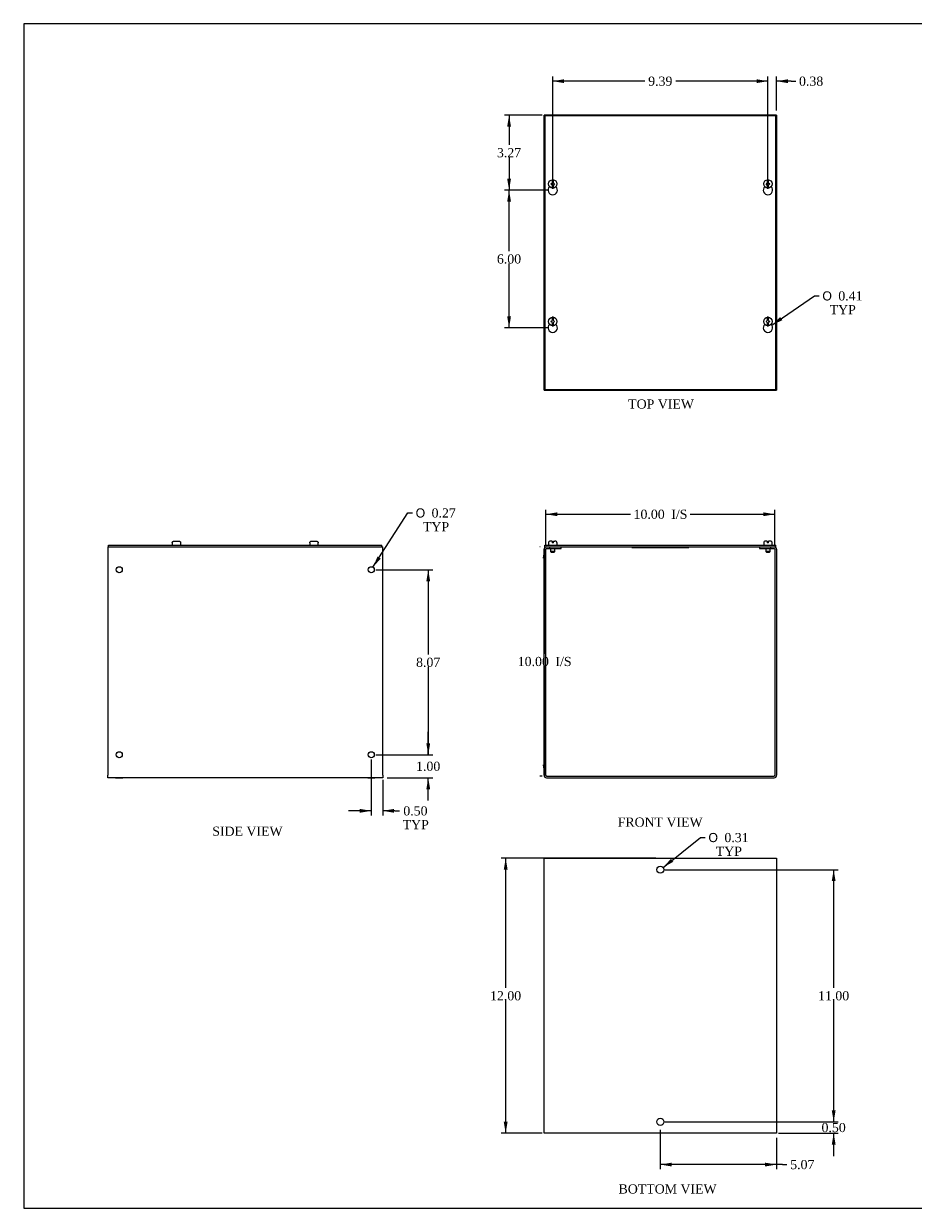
# Model space of a CAD drawing. Header units: inches. Extents: x 0.2 to 77.9, y -0.5 to 51.8.
# Tile 1 of 3: x 0.2 to 39.1, y 0.1 to 51.8. Entities that reach past the tile are written whole.
import ezdxf
from ezdxf.enums import TextEntityAlignment as Align

# ---------------------------------------------------------------- set-up
doc = ezdxf.new("R2010")
doc.units = ezdxf.units.IN
doc.header["$MEASUREMENT"] = 0
for name, color, linetype in [('COM56310-3', 7, 'Continuous'), ('COM56316-2', 7, 'Continuous'), ('Default', 7, 'Continuous'), ('QLB20316', 7, 'Continuous'), ('SCS19515', 7, 'Continuous')]:
    doc.layers.add(name, color=color, linetype=linetype)
doc.styles.add('SEACAD_Solid_Edge_ANSI1_Symbols', font='txt')
doc.styles.add('SEACAD_Times_New_Roman', font='times.ttf')
doc.dimstyles.new('HAMMOND_(STH_-_66x44)', dxfattribs={"dimtxt": 0.4, "dimasz": 0.5, "dimexe": 0.2, "dimexo": 0.2, "dimgap": 0.1, "dimtad": 0, "dimtih": 1, "dimtoh": 1, "dimzin": 0, "dimdsep": 46, "dimtxsty": 'SEACAD_Times_New_Roman', "dimblk1": '_SE_FILLED', "dimblk2": '_SE_FILLED', "dimsah": 1, "dimcen": 0.2, "dimadec": 0, "dimazin": 0, "dimtfac": 0.8, "dimtofl": 0, "dimtmove": 0, "dimatfit": 3, "dimfxl": 1, "dimtolj": 1, "dimtzin": 0, "dimarcsym": 0})

# ---------------------------------------------------------------- blocks, each defined once
blk = doc.blocks.new('SE')
at = {"layer": 'COM56310-3', "color": 7, "linetype": 'Continuous'}
for p, q in [((22.95, 18.965), (22.95, 28.821)), ((23.022, 18.965), (23.022, 28.821)), ((23.058, 28.929), (23.2, 28.929)), ((23.058, 28.857), (23.2, 28.857)), ((23.2, 28.857), (23.2, 28.929)), ((23.2, 28.857), (23.7, 28.857)), ((23.7, 28.857), (23.7, 28.929)), ((32.344, 28.929), (32.344, 28.857)), ((32.344, 28.857), (32.844, 28.857)), ((32.844, 28.929), (32.986, 28.929)), ((32.844, 28.857), (32.844, 28.929)), ((32.844, 28.857), (32.986, 28.857)), ((33.022, 28.821), (33.022, 18.965)), ((33.094, 28.821), (33.094, 18.965)), ((23.058, 18.929), (32.986, 18.929)), ((23.058, 18.857), (32.986, 18.857))]:
    blk.add_line(p, q, dxfattribs=at)
for centre, radius, start, end in [((23.058, 28.821), 0.108, 90, 180), ((23.058, 28.821), 0.036, 90, 180), ((32.986, 28.821), 0.108, 0, 90), ((32.986, 28.821), 0.036, 0, 90), ((23.058, 18.965), 0.108, 180, 270), ((23.058, 18.965), 0.036, 180, 270), ((32.986, 18.965), 0.108, 270, 0), ((32.986, 18.965), 0.036, 270, 0)]:
    blk.add_arc(centre, radius, start, end, dxfattribs=at)
at = {"layer": 'COM56316-2', "color": 7, "linetype": 'Continuous'}
for p, q in [((22.981, 29.007), (33.063, 29.007)), ((22.981, 28.929), (22.981, 29.007)), ((33.063, 28.929), (33.063, 29.007)), ((22.981, 28.929), (23.058, 28.929)), ((23.2, 28.929), (32.844, 28.929)), ((32.986, 28.929), (33.063, 28.929))]:
    blk.add_line(p, q, dxfattribs=at)
at = {"layer": 'QLB20316', "color": 7, "linetype": 'Continuous'}
for p, q in [((26.772, 28.929), (26.772, 28.899)), ((26.772, 28.899), (27.147, 28.899)), ((27.147, 28.899), (28.897, 28.899)), ((28.897, 28.899), (29.272, 28.899)), ((29.272, 28.929), (29.272, 28.899))]:
    blk.add_line(p, q, dxfattribs=at)
at = {"layer": 'SCS19515', "color": 7, "linetype": 'Continuous'}
for p, q in [((23.138, 29.092), (23.138, 29.032)), ((23.295, 29.182), (23.228, 29.182)), ((23.295, 29.182), (23.295, 29.107)), ((23.355, 29.107), (23.295, 29.107)), ((23.355, 29.182), (23.423, 29.182)), ((23.355, 29.107), (23.355, 29.182)), ((23.513, 29.032), (23.513, 29.092)), ((32.532, 29.092), (32.532, 29.032)), ((32.689, 29.182), (32.622, 29.182)), ((32.689, 29.182), (32.689, 29.107)), ((32.749, 29.107), (32.689, 29.107)), ((32.817, 29.182), (32.749, 29.182)), ((32.749, 29.107), (32.749, 29.182)), ((32.907, 29.032), (32.907, 29.092)), ((23.23, 28.857), (23.23, 28.724)), ((23.42, 28.724), (23.23, 28.724)), ((23.23, 28.724), (23.26, 28.694)), ((23.26, 28.694), (23.39, 28.694)), ((23.39, 28.694), (23.42, 28.724)), ((23.42, 28.724), (23.42, 28.857)), ((32.624, 28.857), (32.624, 28.724)), ((32.814, 28.724), (32.624, 28.724)), ((32.624, 28.724), (32.654, 28.694)), ((32.654, 28.694), (32.784, 28.694)), ((32.784, 28.694), (32.814, 28.724)), ((32.814, 28.724), (32.814, 28.857))]:
    blk.add_line(p, q, dxfattribs=at)
for centre, radius, start, end in [((23.228, 29.092), 0.09, 90, 180), ((23.163, 29.032), 0.025, 180, 270), ((23.423, 29.092), 0.09, 0, 90), ((23.488, 29.032), 0.025, 270, 0), ((32.622, 29.092), 0.09, 90, 180), ((32.557, 29.032), 0.025, 180, 270), ((32.817, 29.092), 0.09, 0, 90), ((32.882, 29.032), 0.025, 270, 0)]:
    blk.add_arc(centre, radius, start, end, dxfattribs=at)
blk = doc.blocks.new('SE1')
at = {"layer": 'COM56310-3', "color": 7, "linetype": 'Continuous'}
for p, q in [((22.95, 35.761), (22.95, 47.761)), ((23.058, 47.761), (22.95, 47.761)), ((23.2, 47.761), (23.058, 47.761)), ((32.844, 47.761), (23.2, 47.761)), ((23.2, 47.73), (23.2, 47.761)), ((32.986, 47.761), (32.844, 47.761)), ((32.844, 47.761), (32.844, 47.73)), ((33.094, 47.761), (32.986, 47.761)), ((33.094, 47.761), (33.094, 35.761)), ((22.95, 35.761), (23.058, 35.761)), ((23.058, 35.761), (23.2, 35.761)), ((23.2, 35.761), (23.2, 35.792)), ((23.2, 35.761), (32.844, 35.761)), ((32.844, 35.792), (32.844, 35.761)), ((32.844, 35.761), (32.986, 35.761)), ((32.986, 35.761), (33.094, 35.761))]:
    blk.add_line(p, q, dxfattribs=at)
at = {"layer": 'COM56316-2', "color": 7, "linetype": 'Continuous'}
for p, q in [((22.981, 47.73), (22.981, 35.792)), ((33.063, 47.73), (22.981, 47.73)), ((33.063, 35.792), (33.063, 47.73)), ((22.981, 35.792), (33.063, 35.792))]:
    blk.add_line(p, q, dxfattribs=at)
for centre in [(23.325, 44.489), (32.719, 44.489), (23.325, 38.488), (32.719, 38.488)]:
    blk.add_arc(centre, 0.203, 133.5511, 46.4489, dxfattribs=at)
at = {"layer": 'SCS19515', "color": 7, "linetype": 'Continuous'}
for p, q in [((23.246, 44.761), (23.295, 44.81)), ((23.295, 44.712), (23.246, 44.761)), ((23.295, 44.945), (23.295, 44.854)), ((23.295, 44.854), (23.295, 44.81)), ((23.295, 44.712), (23.295, 44.668)), ((23.295, 44.668), (23.295, 44.577)), ((23.355, 44.854), (23.355, 44.945)), ((23.355, 44.81), (23.355, 44.854)), ((23.355, 44.81), (23.404, 44.761)), ((23.404, 44.761), (23.355, 44.712)), ((23.355, 44.668), (23.355, 44.712)), ((23.355, 44.577), (23.355, 44.668)), ((32.64, 44.761), (32.689, 44.81)), ((32.689, 44.712), (32.64, 44.761)), ((32.689, 44.945), (32.689, 44.854)), ((32.689, 44.854), (32.689, 44.81)), ((32.689, 44.712), (32.689, 44.668)), ((32.689, 44.668), (32.689, 44.577)), ((32.749, 44.854), (32.749, 44.945)), ((32.749, 44.81), (32.749, 44.854)), ((32.749, 44.81), (32.798, 44.761)), ((32.798, 44.761), (32.749, 44.712)), ((32.749, 44.668), (32.749, 44.712)), ((32.749, 44.577), (32.749, 44.668)), ((23.246, 38.76), (23.295, 38.81)), ((23.295, 38.711), (23.246, 38.76)), ((23.295, 38.944), (23.295, 38.853)), ((23.295, 38.853), (23.295, 38.81)), ((23.355, 38.853), (23.355, 38.944)), ((23.355, 38.81), (23.355, 38.853)), ((23.355, 38.81), (23.404, 38.76)), ((23.404, 38.76), (23.355, 38.711)), ((32.64, 38.76), (32.689, 38.81)), ((32.689, 38.711), (32.64, 38.76)), ((32.689, 38.944), (32.689, 38.853)), ((32.689, 38.853), (32.689, 38.81)), ((32.749, 38.853), (32.749, 38.944)), ((32.749, 38.81), (32.749, 38.853)), ((32.749, 38.81), (32.798, 38.76)), ((32.798, 38.76), (32.749, 38.711)), ((23.295, 38.711), (23.295, 38.668)), ((23.295, 38.668), (23.295, 38.577)), ((23.355, 38.668), (23.355, 38.711)), ((23.355, 38.577), (23.355, 38.668)), ((32.689, 38.711), (32.689, 38.668)), ((32.689, 38.668), (32.689, 38.577)), ((32.749, 38.668), (32.749, 38.711)), ((32.749, 38.577), (32.749, 38.668))]:
    blk.add_line(p, q, dxfattribs=at)
for centre in [(23.325, 44.761), (32.719, 44.761), (23.325, 38.76), (32.719, 38.76)]:
    blk.add_circle(centre, 0.187, dxfattribs=at)
for centre, start, end in [((23.325, 44.761), 80.7303, 99.2697), ((23.325, 44.761), 260.7303, 279.2697), ((32.719, 44.761), 80.7303, 99.2697), ((32.719, 44.761), 260.7303, 279.2697), ((23.325, 38.76), 80.7303, 99.2697), ((32.719, 38.76), 80.7303, 99.2697), ((23.325, 38.76), 260.7303, 279.2697), ((32.719, 38.76), 260.7303, 279.2697)]:
    blk.add_arc(centre, 0.186, start, end, dxfattribs=at)
blk = doc.blocks.new('SE2')
at = {"layer": 'COM56310-3', "color": 7, "linetype": 'Continuous'}
for p, q in [((22.95, 15.346), (23.058, 15.346)), ((22.95, 3.346), (22.95, 15.346)), ((23.058, 15.346), (32.986, 15.346)), ((32.986, 15.346), (33.094, 15.346)), ((33.094, 15.346), (33.094, 3.346)), ((23.058, 3.346), (22.95, 3.346)), ((32.986, 3.346), (23.058, 3.346)), ((33.094, 3.346), (32.986, 3.346))]:
    blk.add_line(p, q, dxfattribs=at)
for centre in [(28.022, 14.846), (28.022, 3.846)]:
    blk.add_circle(centre, 0.156, dxfattribs=at)
blk = doc.blocks.new('SE4')
at = {"layer": 'COM56310-3', "color": 7, "linetype": 'Continuous'}
for p, q in [((3.906, 28.929), (3.937, 28.929)), ((3.906, 28.929), (3.906, 28.821)), ((3.906, 28.821), (3.906, 18.965)), ((15.875, 28.929), (15.906, 28.929)), ((15.906, 28.821), (15.906, 28.929)), ((15.906, 18.965), (15.906, 28.821)), ((3.906, 18.857), (3.906, 18.965)), ((15.906, 18.857), (3.906, 18.857)), ((4.25, 18.857), (4.562, 18.857)), ((15.25, 18.857), (15.562, 18.857)), ((15.906, 18.965), (15.906, 18.857))]:
    blk.add_line(p, q, dxfattribs=at)
for centre in [(4.406, 27.929), (15.406, 27.929), (4.406, 19.857), (15.406, 19.857)]:
    blk.add_circle(centre, 0.133, dxfattribs=at)
at = {"layer": 'COM56316-2', "color": 7, "linetype": 'Continuous'}
for p, q in [((3.937, 29.007), (15.875, 29.007)), ((3.937, 28.929), (3.937, 29.007)), ((15.875, 28.929), (15.875, 29.007)), ((3.937, 28.929), (15.875, 28.929))]:
    blk.add_line(p, q, dxfattribs=at)
at = {"layer": 'SCS19515', "color": 7, "linetype": 'Continuous'}
for p, q in [((6.718, 29.092), (6.718, 29.032)), ((6.722, 29.107), (6.72, 29.107)), ((6.813, 29.182), (6.999, 29.182)), ((7.09, 29.107), (7.092, 29.107)), ((7.093, 29.032), (7.093, 29.092)), ((12.719, 29.092), (12.719, 29.032)), ((12.723, 29.107), (12.72, 29.107)), ((12.814, 29.182), (12.999, 29.182)), ((13.09, 29.107), (13.093, 29.107)), ((13.094, 29.032), (13.094, 29.092))]:
    blk.add_line(p, q, dxfattribs=at)
for centre, radius, start, end in [((6.808, 29.092), 0.09, 170.4059, 180), ((6.743, 29.032), 0.025, 180, 270), ((7.068, 29.032), 0.025, 270, 0), ((7.003, 29.092), 0.09, 0, 9.5941), ((12.809, 29.092), 0.09, 170.4059, 180), ((12.744, 29.032), 0.025, 180, 270), ((13.069, 29.032), 0.025, 270, 0), ((13.004, 29.092), 0.09, 0, 9.5941)]:
    blk.add_arc(centre, radius, start, end, dxfattribs=at)
for points in [[(6.722, 29.107), (6.723, 29.112), (6.724, 29.117), (6.728, 29.127), (6.73, 29.132), (6.736, 29.141), (6.739, 29.146), (6.746, 29.154), (6.75, 29.158), (6.758, 29.164), (6.762, 29.168), (6.772, 29.173), (6.777, 29.175), (6.787, 29.178), (6.792, 29.18), (6.802, 29.181), (6.808, 29.182), (6.813, 29.182)], [(6.999, 29.182), (7.004, 29.182), (7.009, 29.181), (7.02, 29.18), (7.025, 29.178), (7.035, 29.175), (7.04, 29.173), (7.049, 29.167), (7.054, 29.164), (7.062, 29.158), (7.066, 29.154), (7.073, 29.146), (7.076, 29.142), (7.081, 29.132), (7.084, 29.127), (7.087, 29.117), (7.089, 29.112), (7.09, 29.107)], [(12.723, 29.107), (12.723, 29.112), (12.725, 29.117), (12.729, 29.127), (12.731, 29.132), (12.736, 29.141), (12.739, 29.146), (12.746, 29.154), (12.75, 29.158), (12.758, 29.164), (12.763, 29.168), (12.772, 29.173), (12.777, 29.175), (12.787, 29.178), (12.792, 29.18), (12.803, 29.181), (12.808, 29.182), (12.814, 29.182)], [(12.999, 29.182), (13.004, 29.182), (13.01, 29.181), (13.02, 29.18), (13.026, 29.178), (13.036, 29.175), (13.041, 29.173), (13.05, 29.167), (13.054, 29.164), (13.063, 29.158), (13.066, 29.154), (13.073, 29.146), (13.077, 29.142), (13.082, 29.132), (13.084, 29.127), (13.088, 29.117), (13.089, 29.112), (13.09, 29.107)]]:
    blk.add_open_spline(points, degree=3, knots=[0, 0, 0, 0, 0.125, 0.125, 0.25, 0.25, 0.375, 0.375, 0.5, 0.5, 0.625, 0.625, 0.75, 0.75, 0.875, 0.875, 1, 1, 1, 1], dxfattribs=at)
blk = doc.blocks.new('DMBLK1222')
at = {"layer": 'Default', "linetype": 'Continuous', "transparency": 16777216}
for points in [[(23.522, 30.435), (23.022, 30.351), (23.522, 30.268)], [(32.522, 30.435), (32.522, 30.268), (33.022, 30.351)]]:
    blk.add_hatch(color=7, dxfattribs=at).paths.add_polyline_path(points)
at = {"layer": 'Default', "color": 7, "linetype": 'Continuous', "transparency": 16777216}
for p, q in [((23.022, 29.021), (23.022, 30.551)), ((33.022, 29.021), (33.022, 30.551)), ((23.022, 30.351), (26.714, 30.351)), ((29.331, 30.351), (33.022, 30.351))]:
    blk.add_line(p, q, dxfattribs=at)
at = {"layer": 'Default', "color": 7, "linetype": 'Continuous', "transparency": 16777216, "style": 'SEACAD_Times_New_Roman'}
for s, p in [('10.00', (26.854, 30.551)), ('I/S', (28.499, 30.551))]:
    blk.add_text(s, height=0.4, dxfattribs=at).set_placement(p, align=Align.TOP_LEFT)
blk = doc.blocks.new('_SE_FILLED')
at = {"color": 0}
blk.add_line((0, 0), (-1, 0), dxfattribs=at)
blk.add_solid([(0, 0), (-1, -0.1665), (-1, 0.1665), (0, 0)], dxfattribs=at)
blk = doc.blocks.new('DMBLK1223')
at = {"layer": 'Default', "linetype": 'Continuous', "transparency": 16777216}
for points in [[(22.884, 28.429), (23.05, 28.429), (22.967, 28.929)], [(22.884, 19.429), (22.967, 18.929), (23.05, 19.429)]]:
    blk.add_hatch(color=7, dxfattribs=at).paths.add_polyline_path(points)
at = {"layer": 'Default', "color": 7, "linetype": 'Continuous', "transparency": 16777216}
for p, q in [((22.781, 28.929), (22.767, 28.929)), ((22.967, 28.929), (22.967, 24.269)), ((22.967, 23.729), (22.967, 18.929)), ((22.858, 18.929), (22.767, 18.929))]:
    blk.add_line(p, q, dxfattribs=at)
at = {"layer": 'Default', "color": 7, "linetype": 'Continuous', "transparency": 16777216, "style": 'SEACAD_Times_New_Roman'}
for s, p in [('10.00', (21.799, 24.129)), ('I/S', (23.444, 24.129))]:
    blk.add_text(s, height=0.4, dxfattribs=at).set_placement(p, align=Align.TOP_LEFT)
blk = doc.blocks.new('DMBLK1224')
at = {"layer": 'Default', "linetype": 'Continuous', "transparency": 16777216}
for points in [[(21.189, 14.846), (21.356, 14.846), (21.273, 15.346)], [(21.189, 3.846), (21.273, 3.346), (21.356, 3.846)]]:
    blk.add_hatch(color=7, dxfattribs=at).paths.add_polyline_path(points)
at = {"layer": 'Default', "color": 7, "linetype": 'Continuous', "transparency": 16777216}
for p, q in [((27.822, 15.346), (21.073, 15.346)), ((21.273, 9.686), (21.273, 15.346)), ((21.273, 3.346), (21.273, 9.146)), ((22.858, 3.346), (21.073, 3.346))]:
    blk.add_line(p, q, dxfattribs=at)
at = {"layer": 'Default', "color": 7, "linetype": 'Continuous', "transparency": 16777216, "style": 'SEACAD_Times_New_Roman'}
blk.add_text('12.00', height=0.4, dxfattribs=at).set_placement((20.59, 9.546), align=Align.TOP_LEFT)
blk = doc.blocks.new('DMBLK1225')
at = {"layer": 'Default', "linetype": 'Continuous', "transparency": 16777216}
for points in [[(35.671, 4.346), (35.504, 4.346), (35.588, 3.846)], [(35.671, 2.846), (35.588, 3.346), (35.504, 2.846)]]:
    blk.add_hatch(color=7, dxfattribs=at).paths.add_polyline_path(points)
at = {"layer": 'Default', "color": 7, "linetype": 'Continuous', "transparency": 16777216}
for p, q in [((35.588, 3.846), (35.588, 4.846)), ((28.222, 3.846), (35.788, 3.846)), ((33.186, 3.346), (35.788, 3.346)), ((35.588, 2.346), (35.588, 3.346))]:
    blk.add_line(p, q, dxfattribs=at)
at = {"layer": 'Default', "color": 7, "linetype": 'Continuous', "transparency": 16777216, "style": 'SEACAD_Times_New_Roman'}
blk.add_text('0.50', height=0.4, dxfattribs=at).set_placement((35.057, 3.796), align=Align.TOP_LEFT)
blk = doc.blocks.new('DMBLK1226')
at = {"layer": 'Default', "linetype": 'Continuous', "transparency": 16777216}
for points in [[(35.671, 14.346), (35.588, 14.846), (35.504, 14.346)], [(35.671, 4.346), (35.504, 4.346), (35.588, 3.846)]]:
    blk.add_hatch(color=7, dxfattribs=at).paths.add_polyline_path(points)
at = {"layer": 'Default', "color": 7, "linetype": 'Continuous', "transparency": 16777216}
for p, q in [((28.222, 14.846), (35.788, 14.846)), ((35.588, 9.686), (35.588, 14.846)), ((35.588, 3.846), (35.588, 9.146)), ((28.222, 3.846), (35.788, 3.846))]:
    blk.add_line(p, q, dxfattribs=at)
at = {"layer": 'Default', "color": 7, "linetype": 'Continuous', "transparency": 16777216, "style": 'SEACAD_Times_New_Roman'}
blk.add_text('11.00', height=0.4, dxfattribs=at).set_placement((34.905, 9.546), align=Align.TOP_LEFT)
blk = doc.blocks.new('DMBLK1227')
at = {"layer": 'Default', "linetype": 'Continuous', "transparency": 16777216}
for points in [[(28.522, 1.898), (28.522, 2.064), (28.022, 1.981)], [(32.594, 1.898), (33.094, 1.981), (32.594, 2.064)]]:
    blk.add_hatch(color=7, dxfattribs=at).paths.add_polyline_path(points)
at = {"layer": 'Default', "color": 7, "linetype": 'Continuous', "transparency": 16777216}
for p, q in [((28.022, 3.489), (28.022, 1.781)), ((33.094, 3.146), (33.094, 1.781)), ((33.35, 1.981), (28.022, 1.981)), ((33.35, 1.981), (33.55, 1.981))]:
    blk.add_line(p, q, dxfattribs=at)
at = {"layer": 'Default', "color": 7, "linetype": 'Continuous', "transparency": 16777216, "style": 'SEACAD_Times_New_Roman'}
blk.add_text('5.07', height=0.4, dxfattribs=at).set_placement((33.69, 2.181), align=Align.TOP_LEFT)
blk = doc.blocks.new('DMBLK1228')
at = {"layer": 'Default', "linetype": 'Continuous', "transparency": 16777216}
for points in [[(21.338, 47.261), (21.504, 47.261), (21.421, 47.761)], [(21.338, 44.989), (21.421, 44.489), (21.504, 44.989)]]:
    blk.add_hatch(color=7, dxfattribs=at).paths.add_polyline_path(points)
at = {"layer": 'Default', "color": 7, "linetype": 'Continuous', "transparency": 16777216}
for p, q in [((22.858, 47.761), (21.221, 47.761)), ((21.421, 47.761), (21.421, 46.465)), ((21.421, 45.925), (21.421, 44.489)), ((23.125, 44.489), (21.221, 44.489))]:
    blk.add_line(p, q, dxfattribs=at)
at = {"layer": 'Default', "color": 7, "linetype": 'Continuous', "transparency": 16777216, "style": 'SEACAD_Times_New_Roman'}
blk.add_text('3.27', height=0.4, dxfattribs=at).set_placement((20.89, 46.325), align=Align.TOP_LEFT)
blk = doc.blocks.new('DMBLK1229')
at = {"layer": 'Default', "linetype": 'Continuous', "transparency": 16777216}
for points in [[(21.338, 43.989), (21.504, 43.989), (21.421, 44.489)], [(21.338, 38.988), (21.421, 38.488), (21.504, 38.988)]]:
    blk.add_hatch(color=7, dxfattribs=at).paths.add_polyline_path(points)
at = {"layer": 'Default', "color": 7, "linetype": 'Continuous', "transparency": 16777216}
for p, q in [((23.125, 44.489), (21.221, 44.489)), ((21.421, 41.829), (21.421, 44.489)), ((21.421, 38.488), (21.421, 41.289)), ((23.125, 38.488), (21.221, 38.488))]:
    blk.add_line(p, q, dxfattribs=at)
at = {"layer": 'Default', "color": 7, "linetype": 'Continuous', "transparency": 16777216, "style": 'SEACAD_Times_New_Roman'}
blk.add_text('6.00', height=0.4, dxfattribs=at).set_placement((20.89, 41.689), align=Align.TOP_LEFT)
blk = doc.blocks.new('DMBLK1230')
at = {"layer": 'Default', "linetype": 'Continuous', "transparency": 16777216}
for points in [[(23.825, 49.328), (23.325, 49.245), (23.825, 49.161)], [(32.219, 49.328), (32.219, 49.161), (32.719, 49.245)]]:
    blk.add_hatch(color=7, dxfattribs=at).paths.add_polyline_path(points)
at = {"layer": 'Default', "color": 7, "linetype": 'Continuous', "transparency": 16777216}
for p, q in [((23.325, 44.689), (23.325, 49.445)), ((27.351, 49.245), (23.325, 49.245)), ((32.719, 49.245), (28.693, 49.245)), ((32.719, 44.689), (32.719, 49.445))]:
    blk.add_line(p, q, dxfattribs=at)
at = {"layer": 'Default', "color": 7, "linetype": 'Continuous', "transparency": 16777216, "style": 'SEACAD_Times_New_Roman'}
blk.add_text('9.39', height=0.4, dxfattribs=at).set_placement((27.491, 49.445), align=Align.TOP_LEFT)
blk = doc.blocks.new('DMBLK1231')
at = {"layer": 'Default', "linetype": 'Continuous', "transparency": 16777216}
blk.add_hatch(color=7, dxfattribs=at).paths.add_polyline_path([(33.253, 38.954), (32.887, 38.603), (33.347, 38.816)])
at = {"layer": 'Default', "color": 7, "linetype": 'Continuous', "transparency": 16777216}
for p, q in [((32.887, 38.603), (34.753, 39.878)), ((34.753, 39.878), (34.953, 39.878))]:
    blk.add_line(p, q, dxfattribs=at)
for s, style, p in [('O', 'SEACAD_Solid_Edge_ANSI1_Symbols', (35.093, 40.078)), ('0.41', 'SEACAD_Times_New_Roman', (35.789, 40.078)), ('TYP', 'SEACAD_Times_New_Roman', (35.412, 39.478))]:
    blk.add_text(s, height=0.4, dxfattribs=dict(at, style=style)).set_placement(p, align=Align.TOP_LEFT)
blk = doc.blocks.new('DMBLK1232')
at = {"layer": 'Default', "linetype": 'Continuous', "transparency": 16777216}
blk.add_hatch(color=7, dxfattribs=at).paths.add_polyline_path([(28.484, 15.32), (28.144, 14.943), (28.587, 15.189)])
at = {"layer": 'Default', "color": 7, "linetype": 'Continuous', "transparency": 16777216}
for p, q in [((28.144, 14.943), (29.782, 16.248)), ((29.782, 16.248), (29.982, 16.248))]:
    blk.add_line(p, q, dxfattribs=at)
for s, style, p in [('O', 'SEACAD_Solid_Edge_ANSI1_Symbols', (30.122, 16.448)), ('0.31', 'SEACAD_Times_New_Roman', (30.819, 16.448)), ('TYP', 'SEACAD_Times_New_Roman', (30.442, 15.848))]:
    blk.add_text(s, height=0.4, dxfattribs=dict(at, style=style)).set_placement(p, align=Align.TOP_LEFT)
blk = doc.blocks.new('DMBLK1233')
at = {"layer": 'Default', "linetype": 'Continuous', "transparency": 16777216}
for points in [[(14.906, 17.329), (15.406, 17.412), (14.906, 17.496)], [(16.406, 17.329), (16.406, 17.496), (15.906, 17.412)]]:
    blk.add_hatch(color=7, dxfattribs=at).paths.add_polyline_path(points)
at = {"layer": 'Default', "color": 7, "linetype": 'Continuous', "transparency": 16777216}
for p, q in [((15.406, 19.657), (15.406, 17.212)), ((15.906, 18.765), (15.906, 17.212)), ((15.406, 17.412), (14.406, 17.412)), ((16.437, 17.412), (15.906, 17.412)), ((16.437, 17.412), (16.637, 17.412))]:
    blk.add_line(p, q, dxfattribs=at)
at = {"layer": 'Default', "color": 7, "linetype": 'Continuous', "transparency": 16777216, "style": 'SEACAD_Times_New_Roman'}
for s, p in [('0.50', (16.806, 17.612)), ('TYP', (16.777, 17.012))]:
    blk.add_text(s, height=0.4, dxfattribs=at).set_placement(p, align=Align.TOP_LEFT)
blk = doc.blocks.new('DMBLK1234')
at = {"layer": 'Default', "linetype": 'Continuous', "transparency": 16777216}
for points in [[(17.976, 20.357), (17.81, 20.357), (17.893, 19.857)], [(17.976, 18.357), (17.893, 18.857), (17.81, 18.357)]]:
    blk.add_hatch(color=7, dxfattribs=at).paths.add_polyline_path(points)
at = {"layer": 'Default', "color": 7, "linetype": 'Continuous', "transparency": 16777216}
for p, q in [((17.893, 19.857), (17.893, 20.857)), ((15.606, 19.857), (18.093, 19.857)), ((16.106, 18.857), (18.093, 18.857)), ((17.893, 17.857), (17.893, 18.857))]:
    blk.add_line(p, q, dxfattribs=at)
at = {"layer": 'Default', "color": 7, "linetype": 'Continuous', "transparency": 16777216, "style": 'SEACAD_Times_New_Roman'}
blk.add_text('1.00', height=0.4, dxfattribs=at).set_placement((17.362, 19.557), align=Align.TOP_LEFT)
blk = doc.blocks.new('DMBLK1239')
at = {"layer": 'Default', "linetype": 'Continuous', "transparency": 16777216}
for points in [[(17.976, 27.429), (17.893, 27.929), (17.81, 27.429)], [(17.976, 20.357), (17.81, 20.357), (17.893, 19.857)]]:
    blk.add_hatch(color=7, dxfattribs=at).paths.add_polyline_path(points)
at = {"layer": 'Default', "color": 7, "linetype": 'Continuous', "transparency": 16777216}
for p, q in [((15.606, 27.929), (18.093, 27.929)), ((17.893, 27.929), (17.893, 24.233)), ((17.893, 23.693), (17.893, 19.857)), ((15.606, 19.857), (18.093, 19.857))]:
    blk.add_line(p, q, dxfattribs=at)
at = {"layer": 'Default', "color": 7, "linetype": 'Continuous', "transparency": 16777216, "style": 'SEACAD_Times_New_Roman'}
blk.add_text('8.07', height=0.4, dxfattribs=at).set_placement((17.362, 24.093), align=Align.TOP_LEFT)
blk = doc.blocks.new('DMBLK1240')
at = {"layer": 'Default', "linetype": 'Continuous', "transparency": 16777216}
blk.add_hatch(color=7, dxfattribs=at).paths.add_polyline_path([(15.679, 28.506), (15.478, 28.041), (15.819, 28.416)])
at = {"layer": 'Default', "color": 7, "linetype": 'Continuous', "transparency": 16777216}
for p, q in [((15.478, 28.041), (17.004, 30.408)), ((17.004, 30.408), (17.204, 30.408))]:
    blk.add_line(p, q, dxfattribs=at)
for s, style, p in [('O', 'SEACAD_Solid_Edge_ANSI1_Symbols', (17.344, 30.608)), ('0.27', 'SEACAD_Times_New_Roman', (18.04, 30.608)), ('TYP', 'SEACAD_Times_New_Roman', (17.664, 30.008))]:
    blk.add_text(s, height=0.4, dxfattribs=dict(at, style=style)).set_placement(p, align=Align.TOP_LEFT)
blk = doc.blocks.new('DMBLK1241')
at = {"layer": 'Default', "linetype": 'Continuous', "transparency": 16777216}
for points in [[(32.219, 49.328), (32.219, 49.161), (32.719, 49.245)], [(33.594, 49.328), (33.094, 49.245), (33.594, 49.161)]]:
    blk.add_hatch(color=7, dxfattribs=at).paths.add_polyline_path(points)
at = {"layer": 'Default', "color": 7, "linetype": 'Continuous', "transparency": 16777216}
for p, q in [((32.719, 49.245), (31.719, 49.245)), ((32.719, 44.689), (32.719, 49.445)), ((33.094, 47.961), (33.094, 49.445)), ((33.735, 49.245), (33.094, 49.245)), ((33.735, 49.245), (33.935, 49.245))]:
    blk.add_line(p, q, dxfattribs=at)
at = {"layer": 'Default', "color": 7, "linetype": 'Continuous', "transparency": 16777216, "style": 'SEACAD_Times_New_Roman'}
blk.add_text('0.38', height=0.4, dxfattribs=at).set_placement((34.075, 49.445), align=Align.TOP_LEFT)
blk = doc.blocks.new('BORDER')
at = {"layer": 'Default', "color": 7, "linetype": 'Continuous'}
for p, q in [((0, 27.86), (-41.86, 27.86)), ((-41.86, 27.86), (-41.86, 0)), ((-41.86, 0), (0, 0))]:
    blk.add_line(p, q, dxfattribs=at)

msp = doc.modelspace()

# ---------------------------------------------------------------- block references
at = {"layer": 'Default', "color": 7, "xscale": 1.855, "yscale": 1.855, "zscale": 1.855}
msp.add_blockref('BORDER', (77.888, 0.072), dxfattribs=at)
at = {"layer": 'Default'}
for name in ['SE1', 'SE4', 'SE', 'SE2']:
    msp.add_blockref(name, (0, 0), dxfattribs=at)

# ---------------------------------------------------------------- texts
at = {"layer": 'Default', "color": 7, "linetype": 'Continuous', "style": 'SEACAD_Times_New_Roman'}
for s, p in [('TOP VIEW', (26.619, 35.361)), ('FRONT VIEW', (26.159, 17.121)), ('SIDE VIEW', (8.466, 16.726)), ('BOTTOM VIEW', (26.2, 1.117))]:
    msp.add_text(s, height=0.4, dxfattribs=at).set_placement(p, align=Align.TOP_LEFT)

# ---------------------------------------------------------------- dimensions: what is measured, and where the dimension line sits
at = {"layer": 'Default', "color": 7, "linetype": 'Continuous'}
dim = msp.add_linear_dim(base=(23.325, 49.245), p1=(32.719, 44.489), p2=(23.325, 44.489), text='\\A1;<>', dimstyle='HAMMOND_(STH_-_66x44)', dxfattribs=at)
dim.commit()
dim.dimension.update_dxf_attribs({"geometry": 'DMBLK1230', "text_midpoint": (28.022, 49.245), "dimtype": 160})
for base, p1, p2, text, picture, middle in [((32.71921809, 49.244713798), (33.09421809, 47.760642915), (32.71921809, 44.488892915), '\\A1;<>', 'DMBLK1241', (33.934907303, 49.244713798)), ((15.406, 17.412), (15.906, 18.965), (15.406, 19.857), '\\A1;<>\\PTYP', 'DMBLK1233', (16.637, 17.412)), ((28.022, 1.981), (33.094, 3.346), (28.022, 3.689), '\\A1;<>', 'DMBLK1227', (33.55, 1.981))]:
    dim = msp.add_linear_dim(base=base, p1=p1, p2=p2, text=text, dimstyle='HAMMOND_(STH_-_66x44)', override={"dimtmove": 1}, dxfattribs=at)
    dim.commit()
    dim.dimension.update_dxf_attribs({"geometry": picture, "text_midpoint": middle, "dimtype": 160})
for base, p1, p2, angle, text, picture, middle, dimtype in [((21.421, 44.489), (23.058, 47.761), (23.325, 44.489), 90, '\\A1;<>', 'DMBLK1228', (21.421, 46.125), 160), ((21.421, 38.488), (23.325, 38.488), (23.325, 44.489), 90, '\\A1;<>', 'DMBLK1229', (21.421, 41.489), 161), ((23.022, 30.351), (23.022, 28.821), (33.022, 28.821), 0, '\\A1;<> I/S', 'DMBLK1222', (28.022, 30.351), 161), ((22.967, 18.929), (33.063, 28.929), (32.986, 18.929), 90, '\\A1;<> I/S', 'DMBLK1223', (22.967, 23.929), 160), ((17.893, 27.929), (15.406, 27.929), (15.406, 19.857), 270, '\\A1;<>', 'DMBLK1239', (17.893, 23.893), 161), ((17.893, 19.857), (15.906, 18.857), (15.406, 19.857), 90, '\\A1;<>', 'DMBLK1234', (17.893, 19.357), 160), ((21.273, 15.346), (23.058, 3.346), (28.022, 15.346), 90, '\\A1;<>', 'DMBLK1224', (21.273, 9.346), 160), ((35.588, 3.846), (28.022, 3.846), (28.022, 14.846), 90, '\\A1;<>', 'DMBLK1226', (35.588, 9.346), 161), ((35.588, 3.846), (32.986, 3.346), (28.022, 3.846), 90, '\\A1;<>', 'DMBLK1225', (35.588, 3.596), 160)]:
    dim = msp.add_linear_dim(base=base, p1=p1, p2=p2, angle=angle, text=text, dimstyle='HAMMOND_(STH_-_66x44)', dxfattribs=at)
    dim.commit()
    dim.dimension.update_dxf_attribs({"geometry": picture, "text_midpoint": middle, "dimtype": dimtype})
for p1, p2, picture, middle in [((32.552, 38.374), (32.887, 38.603), 'DMBLK1231', (34.953, 39.878)), ((15.334, 27.817), (15.478, 28.041), 'DMBLK1240', (17.204, 30.408)), ((27.9, 14.748), (28.144, 14.943), 'DMBLK1232', (29.982, 16.248))]:
    dim = msp.add_diameter_dim_2p(p1=p1, p2=p2, text='\\A1;<>\\PTYP', dimstyle='HAMMOND_(STH_-_66x44)', dxfattribs=at)
    dim.commit()
    dim.dimension.update_dxf_attribs({"geometry": picture, "text_midpoint": middle, "dimtype": 163})

doc.saveas('drawing.dxf')
